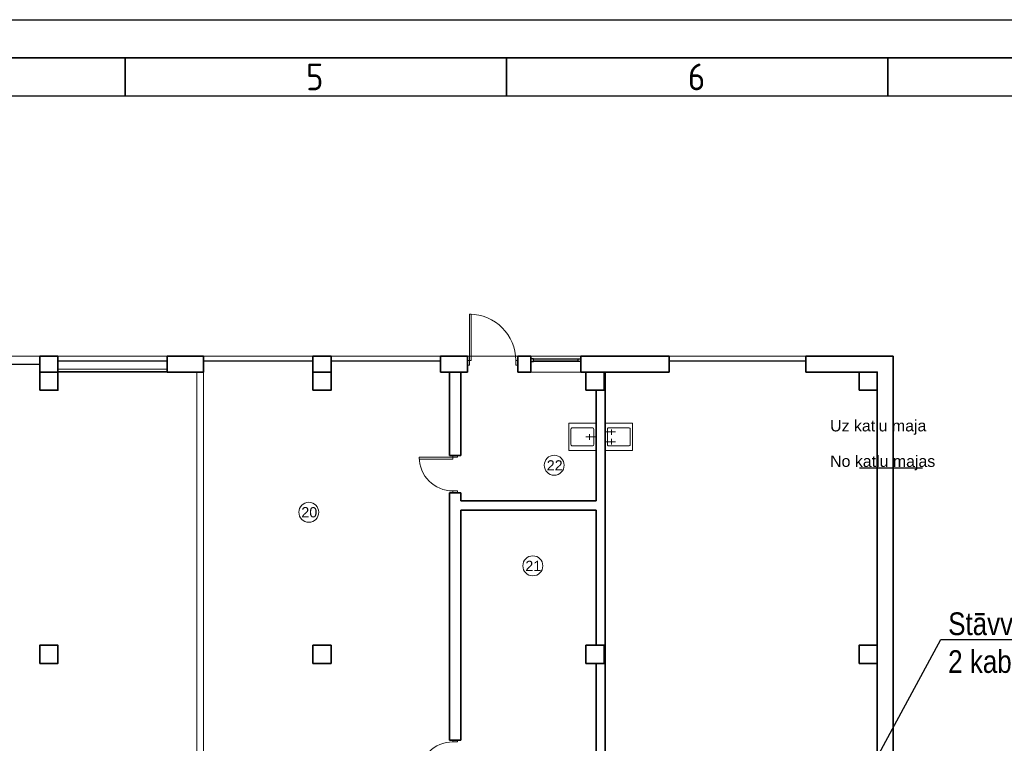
# Model space of a CAD drawing. Header units: millimetres. Extents: x -1662057 to -197461, y -941126 to 63888.
# Tile 55 of 209: x -1578253 to -1560731, y -606014 to -593144. Entities that reach past the tile are written whole.
import ezdxf
from ezdxf import colors
from ezdxf.entities.mleader import LeaderData, LeaderLine
from ezdxf.math import Vec2, Vec3

# ---------------------------------------------------------------- set-up
doc = ezdxf.new("R2010")
doc.units = ezdxf.units.MM
doc.linetypes.add('HIDDEN', pattern=[9.525, 6.35, -3.175])
for name, color, linetype, lineweight, true_color in [('durvis_esosas', 7, 'CONTINUOUS', 0, 0x8f9fa3), ('esosaas sienas', 7, 'CONTINUOUS', 35, 0x63767e), ('Esosas_kolonnas', 7, 'CONTINUOUS', 35, 0x63767e), ('esosie_logi', 7, 'CONTINUOUS', 0, 0x63767e), ('proj_starpsienas', 7, 'CONTINUOUS', 20, 0x373fae)]:
    doc.layers.add(name, color=color, linetype=linetype, lineweight=lineweight, true_color=true_color)
doc.layers.add('ESS_AS_iekartas', color=102, linetype='CONTINUOUS')
doc.layers.add('Rasējuma lapa', color=7, linetype='CONTINUOUS')
for name, color, linetype, lineweight in [('GLM - Anotation', 7, 'CONTINUOUS', 20), ('GLM Electric_unit', 200, 'CONTINUOUS', 30), ('santehnika', 252, 'CONTINUOUS', 0), ('telpu_numeracija', 7, 'CONTINUOUS', 18)]:
    doc.layers.add(name, color=color, linetype=linetype, lineweight=lineweight)
doc.styles.add('ISO', font='iso')
doc.styles.add('LAT', font='arial.ttf', dxfattribs={"height": 2})
doc.styles.add('MKM_Arial narrow', font='ARIALN.TTF')

# ---------------------------------------------------------------- blocks, each defined once
blk = doc.blocks.new('A3_L')
at = {"layer": 'Rasējuma lapa'}
blk.add_line((-420, 297), (0, 297), dxfattribs=at)
at = {"layer": 'Rasējuma lapa', "lineweight": 35}
for p, q in [((-405, 292), (-5, 292)), ((-205, 287), (-205, 292)), ((-155, 287), (-155, 292)), ((-105, 287), (-105, 292))]:
    blk.add_line(p, q, dxfattribs=at)
at = {"layer": 'Rasējuma lapa', "lineweight": 30}
blk.add_line((-400, 287), (-10, 287), dxfattribs=at)
at = {"layer": 'Rasējuma lapa', "style": 'ISO'}
for s, p in [('5', (-181.3, 287.75)), ('6', (-131.21, 287.75))]:
    blk.add_text(s, height=3.5, dxfattribs=at).set_placement(p)
blk = doc.blocks.new('*U1305')
at = {"layer": 'Rasējuma lapa'}
blk.add_blockref('A3_L', (0, 0), dxfattribs=at)
blk = doc.blocks.new('_None')

msp = doc.modelspace()

# ---------------------------------------------------------------- linework, layer by layer
at = {"layer": 'durvis_esosas', "color": 251, "linetype": 'HIDDEN', "lineweight": 30, "true_color": 0x636466}
for p, q in [((-1577571.14029, -599212.11369), (-1575627.14029, -599212.11369)), ((-1574979.14029, -599212.11369), (-1573035.14029, -599212.11369)), ((-1572711.14029, -599212.11369), (-1570767.14029, -599212.11369)), ((-1566694.64605, -599212.11369), (-1564264.64605, -599212.11369)), ((-1579515.14029, -599268.81369), (-1577895.14029, -599268.81369))]:
    msp.add_line(p, q, dxfattribs=at)
at = {"layer": 'durvis_esosas', "color": 251, "true_color": 0x636466}
for points in [[(-1570248.74029, -598381.86369), (-1570219.15339, -598381.86369), (-1570219.15339, -599208.06369), (-1570248.74029, -599208.06369)], [(-1570281.14029, -599289.06369), (-1570248.74029, -599289.06369), (-1570248.74029, -599208.06369), (-1570281.14029, -599208.06369)], [(-1569422.54029, -599289.06369), (-1569390.14029, -599289.06369), (-1569390.14029, -599208.06369), (-1569422.54029, -599208.06369)], [(-1571143.79029, -600925.26369), (-1571143.79029, -600960.65193), (-1570544.39029, -600960.65193), (-1570544.39029, -600925.26369)], [(-1570463.39029, -600925.26369), (-1570463.39029, -600892.86369), (-1570544.39029, -600892.86369), (-1570544.39029, -600925.26369)], [(-1570463.39029, -601557.06369), (-1570463.39029, -601524.66369), (-1570544.39029, -601524.66369), (-1570544.39029, -601557.06369)], [(-1570463.39029, -605987.76369), (-1570463.39029, -605955.36369), (-1570544.39029, -605955.36369), (-1570544.39029, -605987.76369)]]:
    msp.add_lwpolyline(points, close=True, dxfattribs=at)
for centre, radius, start, end in [((-1570248.74029, -599208.06369), 826.2, 0, 90), ((-1570544.39029, -600925.26369), 599.4, 180, 270), ((-1570544.39029, -606587.16369), 599.4, 90, 180)]:
    msp.add_arc(centre, radius, start, end, dxfattribs=at)
at = {"layer": 'esosaas sienas', "color": 251, "lineweight": 5, "true_color": 0x636466}
for p, q in [((-1583076.08551, -599127.06369), (-1564264.64605, -599127.06369)), ((-1577895.14029, -599127.06369), (-1577571.14029, -599127.06369)), ((-1575627.14029, -599127.06369), (-1574979.14029, -599127.06369)), ((-1573035.14029, -599127.06369), (-1572711.14029, -599127.06369)), ((-1570767.14029, -599127.06369), (-1570281.14029, -599127.06369)), ((-1570767.14029, -599127.06369), (-1570281.14029, -599127.06369)), ((-1569390.14029, -599127.06369), (-1569155.24029, -599127.06369)), ((-1569390.14029, -599127.06369), (-1569155.24029, -599127.06369)), ((-1569390.14029, -599127.06369), (-1569155.24029, -599127.06369)), ((-1568264.24029, -599127.06369), (-1566694.64605, -599127.06369)), ((-1568264.24029, -599127.06369), (-1566694.64605, -599127.06369)), ((-1568264.24029, -599127.06369), (-1566694.64605, -599127.06369)), ((-1564264.64605, -599127.06369), (-1562707.64029, -599127.06369)), ((-1564264.64605, -599127.06369), (-1562707.64029, -599127.06369)), ((-1564264.64605, -599127.06369), (-1562707.64029, -599127.06369))]:
    msp.add_line(p, q, dxfattribs=at)
at = {"layer": 'esosaas sienas', "color": 251, "true_color": 0x636466}
for p, q in [((-1577895.14029, -599127.06369), (-1577571.14029, -599127.06369)), ((-1577895.14029, -599410.56369), (-1577895.14029, -599127.06369)), ((-1577571.14029, -599410.56369), (-1577571.14029, -599127.06369)), ((-1575627.14029, -599127.06369), (-1574979.14029, -599127.06369)), ((-1575627.14029, -599410.56369), (-1575627.14029, -599127.06369)), ((-1574979.14029, -599410.56369), (-1574979.14029, -599127.06369)), ((-1573035.14029, -599127.06369), (-1572711.14029, -599127.06369)), ((-1573035.14029, -599410.56369), (-1573035.14029, -599127.06369)), ((-1572711.14029, -599410.56369), (-1572711.14029, -599127.06369)), ((-1570767.14029, -599127.06369), (-1570281.14029, -599127.06369)), ((-1570767.14029, -599410.56369), (-1570767.14029, -599127.06369)), ((-1570281.14029, -599410.56369), (-1570281.14029, -599127.06369)), ((-1569390.14029, -599127.06369), (-1569155.24029, -599127.06369)), ((-1569390.14029, -599410.56369), (-1569390.14029, -599127.06369)), ((-1569155.24029, -599410.56369), (-1569155.24029, -599127.06369)), ((-1568264.24029, -599127.06369), (-1566694.64605, -599127.06369)), ((-1568264.24029, -599410.56369), (-1568264.24029, -599127.06369)), ((-1566694.64605, -599410.56369), (-1566694.64605, -599127.06369)), ((-1564264.64605, -599127.06369), (-1562707.64029, -599127.06369)), ((-1564264.64605, -599410.56369), (-1564264.64605, -599127.06369)), ((-1562707.64029, -599127.06369), (-1562707.64029, -612503.39044)), ((-1577895.14029, -599410.56369), (-1577571.14029, -599410.56369)), ((-1575627.14029, -599410.56369), (-1574979.14029, -599410.56369)), ((-1573035.14029, -599410.56369), (-1572711.14029, -599410.56369)), ((-1570767.14029, -599410.56369), (-1570281.14029, -599410.56369)), ((-1570605.14029, -599410.56369), (-1570605.14029, -600892.86369)), ((-1570402.64029, -599410.56369), (-1570402.64029, -600892.86369)), ((-1569390.14029, -599410.56369), (-1569155.24029, -599410.56369)), ((-1568264.24029, -599410.56369), (-1566694.64605, -599410.56369)), ((-1567834.94029, -599410.56369), (-1567834.94029, -606822.06369)), ((-1564264.64605, -599410.56369), (-1562991.14029, -599410.56369)), ((-1562991.14029, -599410.56369), (-1562991.14029, -611884.56369)), ((-1567996.94029, -599734.56369), (-1567996.94029, -601702.86369)), ((-1570605.14029, -600892.86369), (-1570402.64029, -600892.86369)), ((-1570605.14029, -601557.06369), (-1570402.64029, -601557.06369)), ((-1570605.14029, -601557.06369), (-1570605.14029, -605955.36369)), ((-1570402.64029, -601557.06369), (-1570402.64029, -601702.86369)), ((-1570402.64029, -601702.86369), (-1567996.94029, -601702.86369)), ((-1570402.64029, -601864.86369), (-1567996.94029, -601864.86369)), ((-1570402.64029, -601864.86369), (-1570402.64029, -605955.36369)), ((-1567996.94029, -601864.86369), (-1567996.94029, -604270.56369)), ((-1567996.94029, -604594.56369), (-1567996.94029, -606700.56369)), ((-1570605.14029, -605955.36369), (-1570402.64029, -605955.36369))]:
    msp.add_line(p, q, dxfattribs=at)
at = {"layer": 'Esosas_kolonnas', "color": 251, "true_color": 0x636466}
for points in [[(-1577895.14029, -599734.56369), (-1577571.14029, -599734.56369), (-1577571.14029, -599410.56369), (-1577895.14029, -599410.56369)], [(-1573035.14029, -599734.56369), (-1572711.14029, -599734.56369), (-1572711.14029, -599410.56369), (-1573035.14029, -599410.56369)], [(-1568175.14029, -599734.56369), (-1567851.14029, -599734.56369), (-1567851.14029, -599410.56369), (-1568175.14029, -599410.56369)], [(-1563315.14029, -599734.56369), (-1562991.14029, -599734.56369), (-1562991.14029, -599410.56369), (-1563315.14029, -599410.56369)], [(-1577895.14029, -604594.56369), (-1577571.14029, -604594.56369), (-1577571.14029, -604270.56369), (-1577895.14029, -604270.56369)], [(-1573035.14029, -604594.56369), (-1572711.14029, -604594.56369), (-1572711.14029, -604270.56369), (-1573035.14029, -604270.56369)], [(-1568175.14029, -604594.56369), (-1567851.14029, -604594.56369), (-1567851.14029, -604270.56369), (-1568175.14029, -604270.56369)], [(-1563315.14029, -604594.56369), (-1562991.14029, -604594.56369), (-1562991.14029, -604270.56369), (-1563315.14029, -604270.56369)]]:
    msp.add_lwpolyline(points, close=True, dxfattribs=at)
at = {"layer": 'esosie_logi', "color": 251, "linetype": 'Continuous', "lineweight": 0, "true_color": 0x636466}
for p, q in [((-1569155.24029, -599127.06369), (-1568264.24029, -599127.06369)), ((-1569106.64029, -599175.66369), (-1568312.84029, -599175.66369)), ((-1569106.64029, -599199.96369), (-1568312.84029, -599199.96369)), ((-1569106.64029, -599224.26369), (-1568312.84029, -599224.26369)), ((-1569155.24029, -599414.61369), (-1568264.24029, -599414.61369))]:
    msp.add_line(p, q, dxfattribs=at)
at = {"layer": 'esosie_logi', "color": 251, "linetype": 'Continuous', "lineweight": 30, "true_color": 0x636466}
for points in [[(-1569106.64029, -599224.26369), (-1569106.64029, -599175.66369), (-1569155.24029, -599175.66369), (-1569155.24029, -599224.26369)], [(-1568312.84029, -599224.26369), (-1568312.84029, -599175.66369), (-1568264.24029, -599175.66369), (-1568264.24029, -599224.26369)]]:
    msp.add_lwpolyline(points, close=True, dxfattribs=at)
at = {"layer": 'GLM Electric_unit', "color": 251, "true_color": 0x636466}
msp.add_line((-1563310.96334, -601113.86617), (-1562187.07949, -601113.86617), dxfattribs=at)
at = {"layer": 'proj_starpsienas', "color": 251, "true_color": 0x636466}
for p, q in [((-1577571.14029, -599359.93869), (-1575627.14029, -599359.93869)), ((-1577571.14029, -599400.43869), (-1575627.14029, -599400.43869)), ((-1577571.14029, -599410.56369), (-1575627.14029, -599410.56369)), ((-1575100.64029, -606765.36369), (-1575100.64029, -599410.56369)), ((-1574979.14029, -606765.36369), (-1574979.14029, -599410.56369))]:
    msp.add_line(p, q, dxfattribs=at)
at = {"layer": 'santehnika', "color": 251, "true_color": 0x636466}
for p, q in [((-1567721.7877, -600525.79704), (-1567721.7877, -600430.10124)), ((-1567996.94029, -600563.41891), (-1568180.76311, -600563.41891)), ((-1568110.09288, -600613.73298), (-1568110.09288, -600518.03717)), ((-1567834.94029, -600475.48298), (-1567651.11747, -600475.48298)), ((-1567721.7877, -600601.04077), (-1567721.7877, -600696.73658)), ((-1567834.94029, -600651.35484), (-1567651.11747, -600651.35484))]:
    msp.add_line(p, q, dxfattribs=at)
for points in [[(-1568482.94029, -600806.41891), (-1568482.94029, -600320.41891), (-1567996.94029, -600320.41891), (-1567996.94029, -600806.41891)], [(-1567348.94029, -600806.41891), (-1567348.94029, -600320.41891), (-1567834.94029, -600320.41891), (-1567834.94029, -600806.41891)]]:
    msp.add_lwpolyline(points, close=True, dxfattribs=at)
for points in [[(-1568442.44029, -600701.11891), (-1568442.44029, -600425.71891, -0.4142135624), (-1568418.14029, -600401.41891), (-1568061.74029, -600401.41891, -0.4142135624), (-1568037.44029, -600425.71891), (-1568037.44029, -600701.11891, -0.4142135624), (-1568061.74029, -600725.41891), (-1568418.14029, -600725.41891, -0.4142135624)], [(-1567389.44029, -600701.11891), (-1567389.44029, -600425.71891, 0.4142135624), (-1567413.74029, -600401.41891), (-1567770.14029, -600401.41891, 0.4142135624), (-1567794.44029, -600425.71891), (-1567794.44029, -600701.11891, 0.4142135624), (-1567770.14029, -600725.41891), (-1567413.74029, -600725.41891, 0.4142135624)]]:
    msp.add_lwpolyline(points, format="xyb", close=True, dxfattribs=at)
at = {"layer": 'telpu_numeracija', "color": 251, "true_color": 0x636466}
for centre in [(-1568740.76591, -601068.68377), (-1573107.67228, -601905.13732), (-1569121.30868, -602857.19752)]:
    msp.add_circle(centre, 177.46159, dxfattribs=at)

# ---------------------------------------------------------------- block references
at = {"layer": 'Rasējuma lapa', "xscale": 135.6730224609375, "yscale": 135.6730224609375, "zscale": 135.6730224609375}
msp.add_blockref('*U1305', (-1548560.09211, -633439.38214), dxfattribs=at)

# ---------------------------------------------------------------- texts
at = {"layer": 'GLM - Anotation', "color": 251, "true_color": 0x636466, "char_height": 202.5, "attachment_point": 1}
for s, insert in [('{\\fArial|b0|i0|c186|p34;Uz katlu maja}', (-1563831.30657, -600264.34355)), ('{\\fArial|b0|i0|c186|p34;No katlu majas}', (-1563831.30657, -600895.37156))]:
    msp.add_mtext_dynamic_manual_height_columns(s, width=2764.4082526, gutter_width=1250, heights=[0], dxfattribs=dict(at, insert=insert))
at = {"layer": 'telpu_numeracija', "color": 251, "true_color": 0x636466, "char_height": 182.1771, "attachment_point": 7, "style": 'LAT'}
for s, insert in [('22', (-1568873.83035, -601162.02338)), ('20', (-1573240.73672, -601998.47694)), ('21', (-1569254.37312, -602950.53714))]:
    msp.add_mtext(s, dxfattribs=dict(at, insert=insert))

# ---------------------------------------------------------------- next in the draw order: leaders
at = {"layer": 'ESS_AS_iekartas', "color": 7}
ml = msp.add_multileader_mtext('Standard', dxfattribs=at)
ml.set_content('\\A1;{\\C256;\\c0;St\\fArial Narrow|b0|i0|c186|p34;āvvads uz/no 1. stāvā, PVC caurule d 25;\\P2 kab. UTP 4x2x0,5 Cat5e}', color=7, style='MKM_Arial narrow')
ml.set_leader_properties(color=256, linetype='ByLayer', lineweight=-1)
ml.set_arrow_properties(name='NONE')
ml.build(insert=Vec2(0, 0))
ml.multileader.update_dxf_attribs({"has_dogleg": 0, "text_left_attachment_type": 6, "text_right_attachment_type": 6, "dogleg_length": 0.36, "arrow_head_size": 195.09446})
ctx = ml.context
ctx.base_point, ctx.char_height, ctx.arrow_head_size, ctx.landing_gap_size, ctx.plane_origin = Vec3(-1561860, -604170), 403.1952252, 195.09446, 130.06298, Vec3(-1620073.22864, -635064.02525)
ctx.left_attachment, ctx.right_attachment, ctx.attachment_type = 6, 6, 1
notes = []
notes.append((ctx, [(0, (1, 1, 0), (-1561860.27, -604170), (1, 0), 0.27, [(0, [(-1563180, -606600)], 0, [])])]))
ctx.mtext.insert, ctx.mtext.width, ctx.mtext.defined_height, ctx.mtext.flow_direction = Vec3(-1561729.93702, -603686.16573), 8910.4000492, 1485.06156, 5
ctx.mtext.has_bg_fill, ctx.mtext.bg_color, ctx.mtext.bg_scale_factor, ctx.mtext.bg_transparency, ctx.mtext.use_window_bg_color = 1, -1073741824, 1.2, 0, 1
for ctx, leaders in notes:
    for number, flags, end, landing, length, lines in leaders:
        leader = LeaderData()
        leader.index, (leader.has_last_leader_line, leader.has_dogleg_vector, leader.attachment_direction) = number, flags
        leader.last_leader_point, leader.dogleg_vector, leader.dogleg_length = Vec3(end), Vec3(landing), length
        for number, points, colour, breaks in lines:
            line = LeaderLine()
            line.index, line.vertices, line.color, line.breaks = number, Vec3.list(points), colors.encode_raw_color(colour), breaks
            leader.lines.append(line)
        ctx.leaders.append(leader)

doc.saveas('drawing.dxf')
